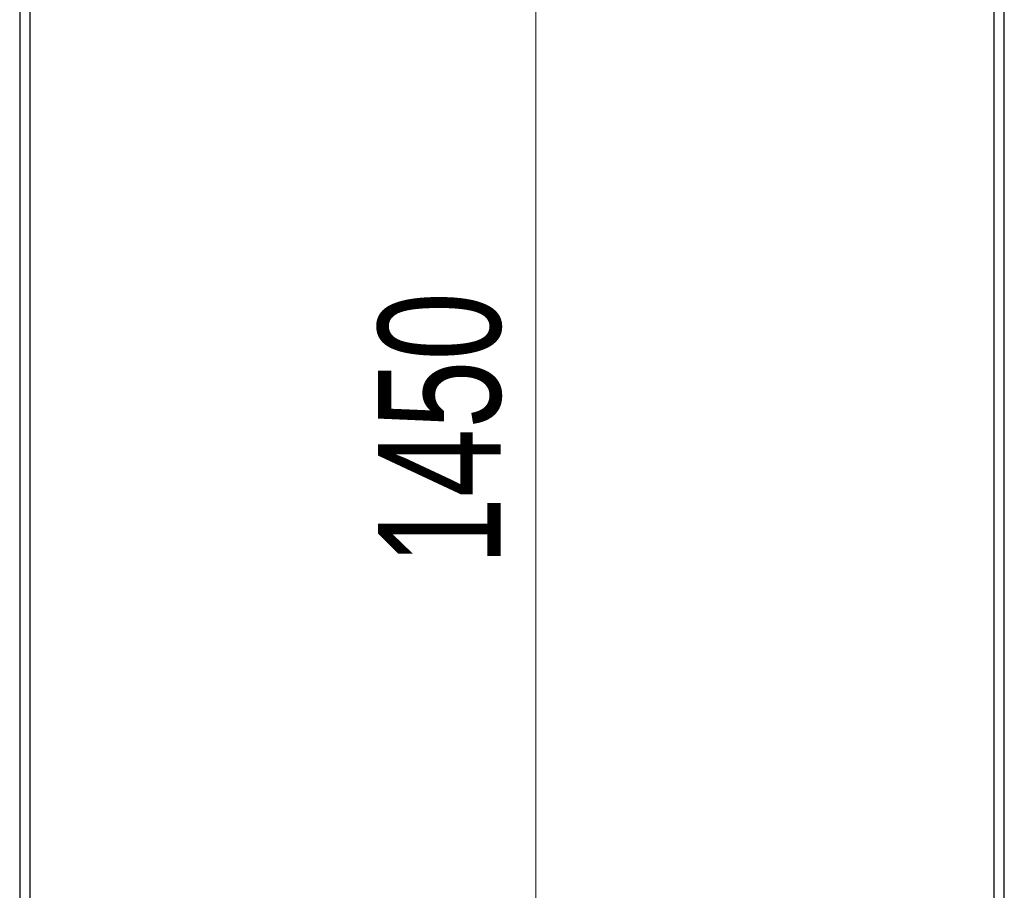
# Model space of a CAD drawing. Header units: millimetres. Extents: x 130.9 to 166.5, y 61.4 to 161.
# Tile 3 of 4: x 134.7 to 162.8, y 86.3 to 111.2. Entities that reach past the tile are written whole.
import ezdxf

# ---------------------------------------------------------------- set-up
doc = ezdxf.new("R2010")
doc.units = ezdxf.units.MM
doc.styles.add('SLDTEXTSTYLE0', font='TXT', dxfattribs={"width": 0.75})
doc.dimstyles.new('SLDDIMSTYLE0', dxfattribs={"dimtxt": 3.5, "dimasz": 3.556, "dimexe": 0, "dimexo": 0.0625, "dimgap": 0.875, "dimtad": 1, "dimdec": 0, "dimlfac": 20, "dimrnd": 1e-09, "dimzin": 12, "dimdsep": 46, "dimtxsty": 'SLDTEXTSTYLE0', "dimblk1": 'CLOSED', "dimblk2": 'CLOSED', "dimsah": 1, "dimcen": 0.09, "dimadec": 0, "dimazin": 3, "dimtfac": 1, "dimtdec": 0, "dimtofl": 0, "dimtmove": 0, "dimatfit": 3, "dimldrblk": 'CLOSED', "dimfxl": 0, "dimfrac": 2, "dimtolj": 1, "dimtzin": 12, "dimarcsym": 0})

# ---------------------------------------------------------------- blocks, each defined once
blk = doc.blocks.new('_Closed')
at = {"color": 0, "linetype": 'ByBlock', "lineweight": -2}
for p, q in [((-1, 0.166667), (0, 0)), ((-1, 0.166667), (-1, -0.166667)), ((0, 0), (-1, -0.166667)), ((0, 0), (-1, 0))]:
    blk.add_line(p, q, dxfattribs=at)
blk = doc.blocks.new('_D')
at = {"color": 7, "linetype": 'Continuous', "lineweight": 0}
for p, q in [((137.181, 133.929), (150.407, 133.929)), ((149.407, 133.929), (149.407, 61.423)), ((138.675, 61.423), (150.407, 61.423))]:
    blk.add_line(p, q, dxfattribs=at)
at = {"color": 7, "linetype": 'Continuous', "lineweight": 18, "xscale": 3.556, "yscale": 3.556}
for p, rotation in [((149.407, 133.929, 8.576), 90.0000000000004), ((149.407, 61.423, 8.576), 270.0000000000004)]:
    blk.add_blockref('_Closed', p, dxfattribs=dict(at, rotation=rotation))
at = {"color": 7, "linetype": 'Continuous', "lineweight": 18, "insert": (144.895, 95.609), "char_height": 3.5, "attachment_point": 1, "rotation": 90, "style": 'SLDTEXTSTYLE0'}
blk.add_mtext('1450', dxfattribs=at)

msp = doc.modelspace()

# ---------------------------------------------------------------- linework, layer by layer
at = {"color": 7, "linetype": 'Continuous', "lineweight": 25}
for p, q in [((134.656, 130.129), (134.656, 76.273)), ((134.956, 76.273), (134.956, 130.129)), ((162.491, 130.129), (162.491, 76.273)), ((162.791, 76.273), (162.791, 130.129))]:
    msp.add_line(p, q, dxfattribs=at)

# ---------------------------------------------------------------- dimensions: what is measured, and where the dimension line sits
at = {"color": 7, "linetype": 'Continuous', "lineweight": 18}
dim = msp.add_linear_dim(base=(149.407, 61.423), p1=(136.181, 133.929), p2=(137.675, 61.423), angle=90, dimstyle='SLDDIMSTYLE0', dxfattribs=at)
dim.commit()
dim.dimension.update_dxf_attribs({"geometry": '_D', "text_midpoint": (149.407, 100.782), "dimtype": 160})

doc.saveas('drawing.dxf')
